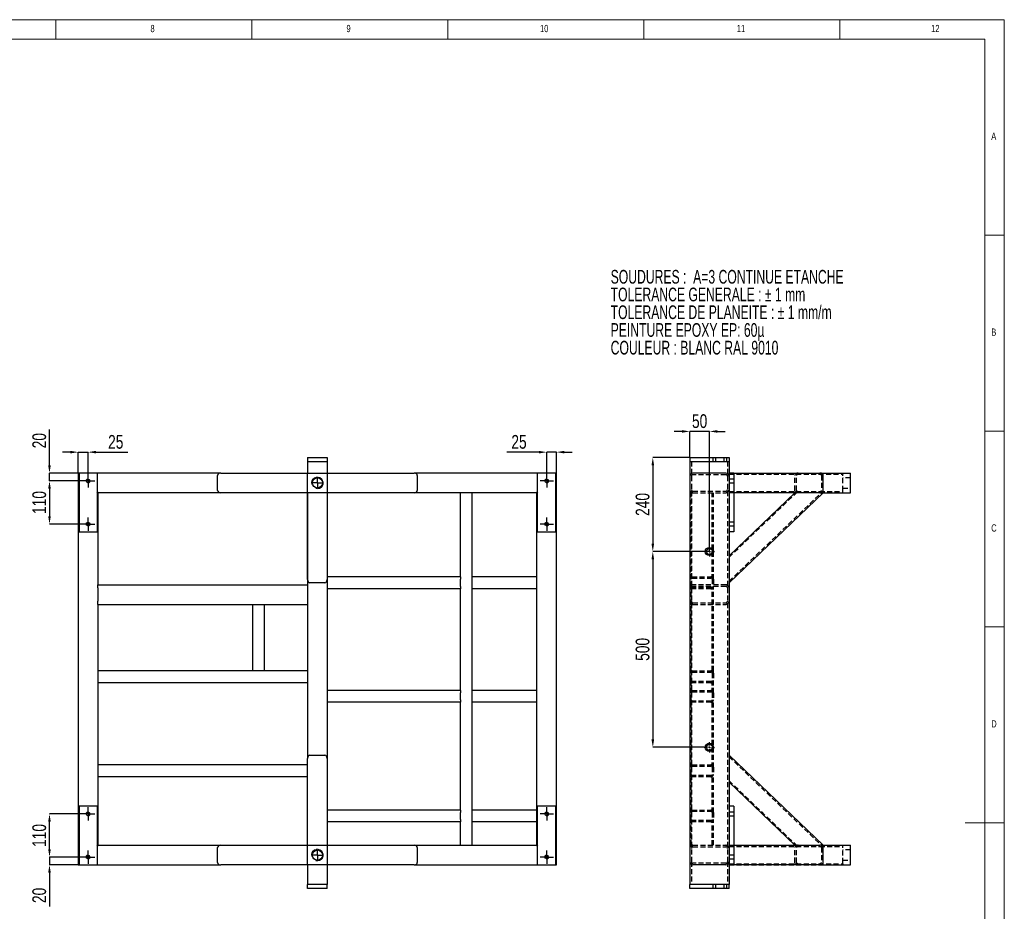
# Model space of a CAD drawing. Header units: millimetres. Extents: x 5 to 589, y 5 to 415.
# Tile 8 of 8: x 338 to 589, y 187 to 415. Entities that reach past the tile are written whole.
import ezdxf

# ---------------------------------------------------------------- set-up
doc = ezdxf.new("R2010")
doc.units = ezdxf.units.MM
doc.header["$PDSIZE"] = -1
doc.linetypes.add('CENTERX2', pattern=[20.32, 12.7, -2.54, 2.54, -2.54])
doc.linetypes.add('HIDDEN', pattern=[1.905, 1.27, -0.635])
for name, color, linetype in [('COTES', 1, 'Continuous'), ('NOTES', 6, 'Continuous'), ('TRAIT-FINS', 9, 'Continuous'), ('TRAIT-MIXTES', 3, 'CENTERX2'), ('TRAIT-TIRET', 2, 'HIDDEN')]:
    doc.layers.add(name, color=color, linetype=linetype)
doc.layers.add('TRAIT-FORT', color=4, linetype='Continuous', lineweight=25)
doc.styles.add('SLDTEXTSTYLE0', font='TXT', dxfattribs={"width": 0.75})
doc.styles.add('SLDTEXTSTYLE1', font='TXT', dxfattribs={"width": 0.663299})
doc.dimstyles.new('SLDDIMSTYLE0', dxfattribs={"dimtxt": 3.5, "dimasz": 2, "dimexe": 0, "dimexo": 0.0625, "dimgap": 0.875, "dimtad": 1, "dimlfac": 10, "dimrnd": 1e-09, "dimzin": 12, "dimdsep": 46, "dimtxsty": 'SLDTEXTSTYLE0', "dimsah": 1, "dimcen": 0.09, "dimadec": 0, "dimazin": 3, "dimtfac": 1, "dimtmove": 0, "dimatfit": 0, "dimfxl": 1, "dimfrac": 2, "dimtolj": 1, "dimtzin": 12, "dimarcsym": 0})
doc.dimstyles.new('SLDDIMSTYLE1', dxfattribs={"dimtxt": 3.5, "dimasz": 2, "dimexe": 0, "dimexo": 0.0625, "dimgap": 0.875, "dimtad": 1, "dimlfac": 10, "dimrnd": 1e-09, "dimzin": 12, "dimdsep": 46, "dimtxsty": 'SLDTEXTSTYLE0', "dimsah": 1, "dimcen": 0.09, "dimadec": 0, "dimazin": 3, "dimtfac": 1, "dimtofl": 0, "dimtmove": 0, "dimatfit": 3, "dimfxl": 1, "dimfrac": 2, "dimtolj": 1, "dimtzin": 12, "dimarcsym": 0})

# ---------------------------------------------------------------- blocks, each defined once
blk = doc.blocks.new('SW_NOTE_0')
at = {"layer": 'NOTES', "color": 0, "char_height": 3.5, "attachment_point": 1, "style": 'SLDTEXTSTYLE1'}
for s, insert in [('SOUDURES :  A=3 CONTINUE ETANCHE', (0, 4.51)), ('TOLERANCE GENERALE : ± 1 mm', (0, -0.01)), ('TOLERANCE DE PLANEITE : ± 1 mm/m', (0, -4.54)), ('PEINTURE EPOXY EP: 60µ', (0, -9.07)), ('COULEUR : BLANC RAL 9010', (0, -13.59))]:
    blk.add_mtext(s, dxfattribs=dict(at, insert=insert))
blk = doc.blocks.new('_D_15')
at = {"layer": 'COTES', "color": 0, "lineweight": -2, "transparency": 16777216}
for p, q in [((345.41, 301.25), (345.41, 310.38)), ((352.89, 299.25), (345.41, 299.25)), ((345.41, 297.25), (345.41, 299.25)), ((353.49, 297.25), (345.41, 297.25)), ((345.41, 295.25), (345.41, 293.25))]:
    blk.add_line(p, q, dxfattribs=at)
at = {"layer": 'COTES', "color": 0, "transparency": 16777216}
for points in [[(345.07, 301.25), (345.74, 301.25), (345.41, 299.25)], [(345.07, 295.25), (345.74, 295.25), (345.41, 297.25)]]:
    blk.add_solid(points, dxfattribs=at)
at = {"layer": 'Defpoints', "color": 0, "transparency": 16777216}
for p in [(345.41, 299.25), (352.95, 299.25), (353.55, 297.25)]:
    blk.add_point(p, dxfattribs=at)
at = {"layer": 'COTES', "color": 0, "transparency": 16777216, "insert": (341.03, 307.53), "char_height": 3.5, "attachment_point": 2, "rotation": 90, "style": 'SLDTEXTSTYLE0'}
blk.add_mtext('\\A1;20', dxfattribs=at)
blk = doc.blocks.new('_D_16')
at = {"layer": 'COTES', "color": 0, "lineweight": -2, "transparency": 16777216}
for p, q in [((353.49, 297.25), (345.41, 297.25)), ((345.41, 295.25), (345.41, 288.25)), ((353.49, 286.25), (345.41, 286.25))]:
    blk.add_line(p, q, dxfattribs=at)
at = {"layer": 'COTES', "color": 0, "transparency": 16777216}
for points in [[(345.07, 295.25), (345.74, 295.25), (345.41, 297.25)], [(345.07, 288.25), (345.74, 288.25), (345.41, 286.25)]]:
    blk.add_solid(points, dxfattribs=at)
at = {"layer": 'Defpoints', "color": 0, "transparency": 16777216}
for p in [(353.55, 297.25), (345.41, 286.25), (353.55, 286.25)]:
    blk.add_point(p, dxfattribs=at)
at = {"layer": 'COTES', "color": 0, "transparency": 16777216, "insert": (341.03, 291.75), "char_height": 3.5, "attachment_point": 2, "rotation": 90, "style": 'SLDTEXTSTYLE0'}
blk.add_mtext('\\A1;110', dxfattribs=at)
blk = doc.blocks.new('_D_17')
at = {"layer": 'COTES', "color": 0, "lineweight": -2, "transparency": 16777216}
for p, q in [((345.41, 203.25), (345.41, 205.25)), ((353.49, 201.25), (345.41, 201.25)), ((345.41, 201.25), (345.41, 199.25)), ((352.89, 199.25), (345.41, 199.25)), ((345.41, 197.25), (345.41, 188.61))]:
    blk.add_line(p, q, dxfattribs=at)
at = {"layer": 'COTES', "color": 0, "transparency": 16777216}
for points in [[(345.07, 203.25), (345.74, 203.25), (345.41, 201.25)], [(345.07, 197.25), (345.74, 197.25), (345.41, 199.25)]]:
    blk.add_solid(points, dxfattribs=at)
at = {"layer": 'Defpoints', "color": 0, "transparency": 16777216}
for p in [(353.55, 201.25), (345.41, 199.25), (352.95, 199.25)]:
    blk.add_point(p, dxfattribs=at)
at = {"layer": 'COTES', "color": 0, "transparency": 16777216, "insert": (341.03, 191.45), "char_height": 3.5, "attachment_point": 2, "rotation": 90, "style": 'SLDTEXTSTYLE0'}
blk.add_mtext('\\A1;20', dxfattribs=at)
blk = doc.blocks.new('_D_18')
at = {"layer": 'COTES', "color": 0, "lineweight": -2, "transparency": 16777216}
for p, q in [((353.49, 212.25), (345.41, 212.25)), ((345.41, 203.25), (345.41, 210.25)), ((353.49, 201.25), (345.41, 201.25))]:
    blk.add_line(p, q, dxfattribs=at)
at = {"layer": 'COTES', "color": 0, "transparency": 16777216}
for points in [[(345.07, 210.25), (345.74, 210.25), (345.41, 212.25)], [(345.07, 203.25), (345.74, 203.25), (345.41, 201.25)]]:
    blk.add_solid(points, dxfattribs=at)
at = {"layer": 'Defpoints', "color": 0, "transparency": 16777216}
for p in [(345.41, 212.25), (353.55, 212.25), (353.55, 201.25)]:
    blk.add_point(p, dxfattribs=at)
at = {"layer": 'COTES', "color": 0, "transparency": 16777216, "insert": (341.03, 206.75), "char_height": 3.5, "attachment_point": 2, "rotation": 90, "style": 'SLDTEXTSTYLE0'}
blk.add_mtext('\\A1;110', dxfattribs=at)
blk = doc.blocks.new('_D_19')
at = {"layer": 'COTES', "color": 0, "lineweight": -2, "transparency": 16777216}
for p, q in [((350.75, 304.6), (348.75, 304.6)), ((352.75, 299.31), (352.75, 304.6)), ((352.75, 304.6), (355.25, 304.6)), ((355.25, 299.01), (355.25, 304.6)), ((357.25, 304.6), (365.37, 304.6))]:
    blk.add_line(p, q, dxfattribs=at)
at = {"layer": 'COTES', "color": 0, "transparency": 16777216}
for points in [[(350.75, 304.93), (350.75, 304.27), (352.75, 304.6)], [(357.25, 304.93), (357.25, 304.27), (355.25, 304.6)]]:
    blk.add_solid(points, dxfattribs=at)
at = {"layer": 'Defpoints', "color": 0, "transparency": 16777216}
for p in [(352.75, 304.6), (352.75, 299.25), (355.25, 298.95)]:
    blk.add_point(p, dxfattribs=at)
at = {"layer": 'COTES', "color": 0, "transparency": 16777216, "insert": (362.31, 308.98), "char_height": 3.5, "attachment_point": 2, "style": 'SLDTEXTSTYLE0'}
blk.add_mtext('\\A1;25', dxfattribs=at)
blk = doc.blocks.new('_D_20')
at = {"layer": 'COTES', "color": 0, "lineweight": -2, "transparency": 16777216}
for p, q in [((470.25, 304.6), (462.12, 304.6)), ((472.25, 299.01), (472.25, 304.6)), ((474.75, 304.6), (472.25, 304.6)), ((474.75, 299.31), (474.75, 304.6)), ((476.75, 304.6), (478.75, 304.6))]:
    blk.add_line(p, q, dxfattribs=at)
at = {"layer": 'COTES', "color": 0, "transparency": 16777216}
for points in [[(470.25, 304.93), (470.25, 304.27), (472.25, 304.6)], [(476.75, 304.93), (476.75, 304.27), (474.75, 304.6)]]:
    blk.add_solid(points, dxfattribs=at)
at = {"layer": 'Defpoints', "color": 0, "transparency": 16777216}
for p in [(474.75, 304.6), (472.25, 298.95), (474.75, 299.25)]:
    blk.add_point(p, dxfattribs=at)
at = {"layer": 'COTES', "color": 0, "transparency": 16777216, "insert": (465.19, 308.98), "char_height": 3.5, "attachment_point": 2, "style": 'SLDTEXTSTYLE0'}
blk.add_mtext('\\A1;25', dxfattribs=at)
blk = doc.blocks.new('SW_CENTERMARKSYMBOL_4')
at = {"layer": 'TRAIT-MIXTES', "color": 0}
for p, q in [((0, 2.5), (0, 2.55)), ((-2.5, 0), (-2.55, 0)), ((0, 0), (-1.25, 0)), ((0, 0), (0, 1.25)), ((0, 0), (0, -1.25)), ((0, 0), (1.25, 0)), ((2.5, 0), (2.55, 0)), ((0, -2.5), (0, -2.55))]:
    blk.add_line(p, q, dxfattribs=at)
blk = doc.blocks.new('SW_CENTERMARKSYMBOL_5')
at = {"layer": 'TRAIT-MIXTES', "color": 0}
for p, q in [((0, 2.5), (0, 2.55)), ((-2.5, 0), (-2.55, 0)), ((0, 0), (-1.25, 0)), ((0, 0), (0, 1.25)), ((0, 0), (0, -1.25)), ((0, 0), (1.25, 0)), ((2.5, 0), (2.55, 0)), ((0, -2.5), (0, -2.55))]:
    blk.add_line(p, q, dxfattribs=at)
blk = doc.blocks.new('SW_CENTERMARKSYMBOL_6')
at = {"layer": 'TRAIT-MIXTES', "color": 0}
for p, q in [((-1.25, 0), (-1.7, 0)), ((0, 0), (-1.25, 0)), ((0, 1.25), (0, 1.7)), ((0, 0), (0, 1.25)), ((0, 0), (0, -1.25)), ((0, 0), (1.25, 0)), ((1.25, 0), (1.7, 0)), ((0, -1.25), (0, -1.7))]:
    blk.add_line(p, q, dxfattribs=at)
blk = doc.blocks.new('SW_CENTERMARKSYMBOL_7')
at = {"layer": 'TRAIT-MIXTES', "color": 0}
for p, q in [((-1.25, 0), (-1.7, 0)), ((0, 0), (-1.25, 0)), ((0, 1.25), (0, 1.7)), ((0, 0), (0, 1.25)), ((0, 0), (0, -1.25)), ((0, 0), (1.25, 0)), ((1.25, 0), (1.7, 0)), ((0, -1.25), (0, -1.7))]:
    blk.add_line(p, q, dxfattribs=at)
blk = doc.blocks.new('SW_CENTERMARKSYMBOL_8')
at = {"layer": 'TRAIT-MIXTES', "color": 0}
for p, q in [((-1.25, 0), (-1.7, 0)), ((0, 0), (-1.25, 0)), ((0, 1.25), (0, 1.7)), ((0, 0), (0, 1.25)), ((0, 0), (0, -1.25)), ((0, 0), (1.25, 0)), ((1.25, 0), (1.7, 0)), ((0, -1.25), (0, -1.7))]:
    blk.add_line(p, q, dxfattribs=at)
blk = doc.blocks.new('SW_CENTERMARKSYMBOL_9')
at = {"layer": 'TRAIT-MIXTES', "color": 0}
for p, q in [((-1.25, 0), (-1.7, 0)), ((0, 0), (-1.25, 0)), ((0, 1.25), (0, 1.7)), ((0, 0), (0, 1.25)), ((0, 0), (0, -1.25)), ((0, 0), (1.25, 0)), ((1.25, 0), (1.7, 0)), ((0, -1.25), (0, -1.7))]:
    blk.add_line(p, q, dxfattribs=at)
blk = doc.blocks.new('SW_CENTERMARKSYMBOL_10')
at = {"layer": 'TRAIT-MIXTES', "color": 0}
for p, q in [((-1.25, 0), (-1.7, 0)), ((0, 0), (-1.25, 0)), ((0, 1.25), (0, 1.7)), ((0, 0), (0, 1.25)), ((0, 0), (0, -1.25)), ((0, 0), (1.25, 0)), ((1.25, 0), (1.7, 0)), ((0, -1.25), (0, -1.7))]:
    blk.add_line(p, q, dxfattribs=at)
blk = doc.blocks.new('SW_CENTERMARKSYMBOL_11')
at = {"layer": 'TRAIT-MIXTES', "color": 0}
for p, q in [((-1.25, 0), (-1.7, 0)), ((0, 0), (-1.25, 0)), ((0, 1.25), (0, 1.7)), ((0, 0), (0, 1.25)), ((0, 0), (0, -1.25)), ((0, 0), (1.25, 0)), ((1.25, 0), (1.7, 0)), ((0, -1.25), (0, -1.7))]:
    blk.add_line(p, q, dxfattribs=at)
blk = doc.blocks.new('SW_CENTERMARKSYMBOL_12')
at = {"layer": 'TRAIT-MIXTES', "color": 0}
for p, q in [((-1.25, 0), (-1.7, 0)), ((0, 0), (-1.25, 0)), ((0, 1.25), (0, 1.7)), ((0, 0), (0, 1.25)), ((0, 0), (0, -1.25)), ((0, 0), (1.25, 0)), ((1.25, 0), (1.7, 0)), ((0, -1.25), (0, -1.7))]:
    blk.add_line(p, q, dxfattribs=at)
blk = doc.blocks.new('SW_CENTERMARKSYMBOL_13')
at = {"layer": 'TRAIT-MIXTES', "color": 0}
for p, q in [((-1.25, 0), (-1.7, 0)), ((0, 0), (-1.25, 0)), ((0, 1.25), (0, 1.7)), ((0, 0), (0, 1.25)), ((0, 0), (0, -1.25)), ((0, 0), (1.25, 0)), ((1.25, 0), (1.7, 0)), ((0, -1.25), (0, -1.7))]:
    blk.add_line(p, q, dxfattribs=at)
blk = doc.blocks.new('_D_45')
at = {"layer": 'COTES', "color": 0, "lineweight": -2, "transparency": 16777216}
for p, q in [((508.71, 303.25), (499.33, 303.25)), ((499.33, 301.25), (499.33, 281.25)), ((513.71, 279.25), (499.33, 279.25))]:
    blk.add_line(p, q, dxfattribs=at)
at = {"layer": 'COTES', "color": 0, "transparency": 16777216}
for points in [[(498.99, 301.25), (499.66, 301.25), (499.33, 303.25)], [(498.99, 281.25), (499.66, 281.25), (499.33, 279.25)]]:
    blk.add_solid(points, dxfattribs=at)
at = {"layer": 'Defpoints', "color": 0, "transparency": 16777216}
for p in [(508.77, 303.25), (499.33, 279.25), (513.77, 279.25)]:
    blk.add_point(p, dxfattribs=at)
at = {"layer": 'COTES', "color": 0, "transparency": 16777216, "insert": (494.95, 291.25), "char_height": 3.5, "attachment_point": 2, "rotation": 90, "style": 'SLDTEXTSTYLE0'}
blk.add_mtext('\\A1;240', dxfattribs=at)
blk = doc.blocks.new('_D_46')
at = {"layer": 'COTES', "color": 0, "lineweight": -2, "transparency": 16777216}
for p, q in [((513.71, 279.25), (499.33, 279.25)), ((499.33, 277.25), (499.33, 231.25)), ((512.41, 229.25), (499.33, 229.25))]:
    blk.add_line(p, q, dxfattribs=at)
at = {"layer": 'COTES', "color": 0, "transparency": 16777216}
for points in [[(498.99, 277.25), (499.66, 277.25), (499.33, 279.25)], [(498.99, 231.25), (499.66, 231.25), (499.33, 229.25)]]:
    blk.add_solid(points, dxfattribs=at)
at = {"layer": 'Defpoints', "color": 0, "transparency": 16777216}
for p in [(513.77, 279.25), (499.33, 229.25), (512.47, 229.25)]:
    blk.add_point(p, dxfattribs=at)
at = {"layer": 'COTES', "color": 0, "transparency": 16777216, "insert": (494.95, 254.25), "char_height": 3.5, "attachment_point": 2, "rotation": 90, "style": 'SLDTEXTSTYLE0'}
blk.add_mtext('\\A1;500', dxfattribs=at)
blk = doc.blocks.new('_D_47')
at = {"layer": 'COTES', "color": 0, "lineweight": -2, "transparency": 16777216}
for p, q in [((506.77, 309.89), (504.77, 309.89)), ((508.77, 303.31), (508.77, 309.89)), ((513.77, 309.89), (508.77, 309.89)), ((513.77, 279.31), (513.77, 309.89)), ((515.77, 309.89), (517.77, 309.89))]:
    blk.add_line(p, q, dxfattribs=at)
at = {"layer": 'COTES', "color": 0, "transparency": 16777216}
for points in [[(506.77, 310.23), (506.77, 309.56), (508.77, 309.89)], [(515.77, 310.23), (515.77, 309.56), (513.77, 309.89)]]:
    blk.add_solid(points, dxfattribs=at)
at = {"layer": 'Defpoints', "color": 0, "transparency": 16777216}
for p in [(508.77, 309.89), (508.77, 303.25), (513.77, 279.25)]:
    blk.add_point(p, dxfattribs=at)
at = {"layer": 'COTES', "color": 0, "transparency": 16777216, "insert": (511.27, 314.27), "char_height": 3.5, "attachment_point": 2, "style": 'SLDTEXTSTYLE0'}
blk.add_mtext('\\A1;50', dxfattribs=at)
blk = doc.blocks.new('SW_CENTERMARKSYMBOL_24')
at = {"layer": 'TRAIT-MIXTES', "color": 0}
for p, q in [((-0.5, 0), (-1.3, 0)), ((0, 0), (-0.25, 0)), ((0, 0.5), (0, 1.3)), ((0, 0), (0, 0.25)), ((0, 0), (0, -0.25)), ((0, 0), (0.25, 0)), ((0.5, 0), (1.3, 0)), ((0, -0.5), (0, -1.3))]:
    blk.add_line(p, q, dxfattribs=at)
blk = doc.blocks.new('SW_CENTERMARKSYMBOL_25')
at = {"layer": 'TRAIT-MIXTES', "color": 0}
for p, q in [((-0.5, 0), (-1.3, 0)), ((0, 0), (-0.25, 0)), ((0, 0.5), (0, 1.3)), ((0, 0), (0, 0.25)), ((0, 0), (0, -0.25)), ((0, 0), (0.25, 0)), ((0.5, 0), (1.3, 0)), ((0, -0.5), (0, -1.3))]:
    blk.add_line(p, q, dxfattribs=at)

msp = doc.modelspace()

# ---------------------------------------------------------------- linework, layer by layer
at = {"lineweight": 18}
for p, q in [((589, 415), (5, 415)), ((347, 410), (347, 415)), ((397, 415), (397, 410)), ((447, 410), (447, 415)), ((497, 415), (497, 410)), ((547, 410), (547, 415)), ((589, 5), (589, 415)), ((584, 410), (10, 410)), ((584, 10), (584, 410)), ((584, 360), (589, 360)), ((589, 310), (584, 310)), ((584, 260), (589, 260)), ((589, 210), (579, 210))]:
    msp.add_line(p, q, dxfattribs=at)
at = {"layer": 'TRAIT-FINS', "lineweight": 18}
for centre, radius in [((355.2499, 297.2464), 0.5), ((413.75, 296.7465), 1.5), ((472.2499, 297.2464), 0.5), ((355.2499, 286.2464), 0.5), ((472.2499, 286.2464), 0.5), ((355.2499, 212.2464), 0.5), ((472.2499, 212.2464), 0.5), ((355.2499, 201.2464), 0.5), ((413.75, 201.7465), 1.5), ((472.2499, 201.2464), 0.5)]:
    msp.add_arc(centre, radius, 255, 195, dxfattribs=at)
at = {"layer": 'TRAIT-FORT', "lineweight": 25}
for p, q in [((411.2499, 303.2464), (411.2499, 302.2464)), ((411.2499, 303.2464), (412.0499, 303.2464)), ((411.2499, 302.2464), (411.2499, 299.2466)), ((411.2499, 302.2464), (412.0499, 302.2464)), ((412.0499, 303.2464), (415.4499, 303.2464)), ((412.0499, 302.2464), (415.4499, 302.2464)), ((415.4499, 303.2464), (416.2499, 303.2464)), ((415.4499, 302.2464), (416.2499, 302.2464)), ((416.2499, 303.2464), (416.2499, 302.2464)), ((416.2499, 302.2464), (416.2499, 299.2466)), ((508.7703, 303.2464), (508.7703, 302.2464)), ((508.7703, 303.2464), (509.5703, 303.2464)), ((508.7703, 302.2464), (508.7703, 298.4464)), ((508.7703, 302.2464), (509.5703, 302.2464)), ((509.5703, 303.2464), (517.9703, 303.2464)), ((509.5703, 302.2464), (517.9703, 302.2464)), ((517.9703, 303.2464), (518.7703, 303.2464)), ((517.9703, 302.2464), (518.7703, 302.2464)), ((518.7703, 303.2464), (518.7703, 302.2464)), ((518.7703, 302.2464), (518.7703, 299.2466)), ((352.9499, 299.0464), (352.7499, 299.2464)), ((352.9499, 299.2464), (352.7499, 299.2464)), ((352.7499, 299.2464), (352.7499, 199.2464)), ((352.7499, 299.2464), (352.9499, 299.0464)), ((357.5499, 299.2464), (352.9499, 299.2464)), ((352.9499, 299.2464), (352.9499, 284.2464)), ((389.0597, 299.2464), (357.5499, 299.2464)), ((357.5499, 299.2464), (357.5499, 284.2464)), ((389.0812, 299.2466), (411.2501, 299.2466)), ((411.25, 299.2465), (416.25, 299.2465)), ((411.25, 294.2465), (411.25, 299.2465)), ((416.2499, 299.2466), (438.4189, 299.2466)), ((416.25, 299.2465), (416.25, 294.2465)), ((469.9499, 299.2464), (438.4404, 299.2464)), ((474.5499, 299.2464), (469.9499, 299.2464)), ((469.9499, 284.2464), (469.9499, 299.2464)), ((474.5499, 299.0464), (474.7499, 299.2464)), ((474.7499, 299.2464), (474.5499, 299.0464)), ((474.7499, 299.2464), (474.5499, 299.2464)), ((474.5499, 284.2464), (474.5499, 299.2464)), ((474.7499, 199.2464), (474.7499, 299.2464)), ((517.9703, 299.2464), (509.5703, 299.2464)), ((518.7703, 299.2466), (541.9032, 299.2466)), ((518.7703, 299.2464), (518.7703, 299.2466)), ((519.9703, 299.2464), (518.7703, 299.2464)), ((518.7703, 299.2464), (518.7703, 284.2464)), ((519.9703, 299.2464), (519.9703, 284.2464)), ((541.9256, 299.2464), (547.7703, 299.2464)), ((547.7703, 298.7464), (547.7703, 299.2465)), ((547.7703, 299.2465), (549.7703, 299.2465)), ((549.7703, 294.2465), (549.7703, 299.2465)), ((355.1968, 296.7996), (354.8031, 297.1933)), ((388.2501, 294.8466), (388.2501, 298.6466)), ((439.2499, 298.6466), (439.2499, 294.8466)), ((472.3031, 296.7996), (472.6968, 297.1933)), ((508.7703, 298.4464), (508.7703, 200.0464)), ((542.7703, 294.8466), (542.7703, 298.6466)), ((357.7499, 294.2464), (357.5499, 294.4464)), ((357.5499, 294.4464), (357.7499, 294.2464)), ((411.2499, 294.2464), (357.7499, 294.2464)), ((357.7499, 294.2464), (357.7499, 270.7464)), ((411.25, 294.2466), (389.0812, 294.2466)), ((411.2499, 294.2464), (411.2499, 294.2466)), ((411.2499, 294.2464), (411.2499, 270.7464)), ((416.25, 294.2465), (411.25, 294.2465)), ((411.2501, 272.0777), (411.2501, 294.2465)), ((416.2499, 294.2466), (416.2501, 294.2466)), ((416.2501, 294.2466), (416.2501, 272.0777)), ((438.4189, 294.2466), (416.2501, 294.2466)), ((469.7499, 294.2464), (416.2501, 294.2464)), ((450.2499, 272.7466), (450.2499, 294.2464)), ((453.2499, 272.7466), (453.2499, 294.2464)), ((469.7499, 294.2464), (469.9499, 294.4464)), ((469.9499, 294.4464), (469.7499, 294.2464)), ((469.7499, 204.2464), (469.7499, 294.2464)), ((518.7703, 278.172), (535.5439, 294.2466)), ((542.7703, 294.2466), (518.7703, 271.2466)), ((541.9032, 294.2466), (519.9703, 294.2466)), ((541.9032, 294.2466), (542.7582, 294.2466)), ((542.7582, 294.2466), (547.7703, 294.2466)), ((547.7703, 294.2465), (547.7703, 294.7466)), ((547.7703, 294.2465), (549.7703, 294.2465)), ((352.9499, 284.2464), (357.5499, 284.2464)), ((469.9499, 284.2464), (474.5499, 284.2464)), ((518.7703, 284.2464), (518.7703, 214.2464)), ((519.9703, 284.2464), (518.7703, 284.2464)), ((416.2499, 272.0562), (416.2499, 226.4154)), ((450.2499, 272.7466), (416.2501, 272.7466)), ((450.2499, 272.7466), (450.2499, 272.1466)), ((450.2499, 270.3466), (450.2499, 272.1466)), ((469.7499, 272.7466), (453.2499, 272.7466)), ((453.2499, 272.1466), (453.2499, 272.7466)), ((453.2499, 270.3466), (453.2499, 272.1466)), ((357.7499, 270.7464), (411.2499, 270.7464)), ((357.7499, 269.9464), (357.7499, 270.7464)), ((357.7499, 269.9464), (357.7499, 266.5464)), ((411.2499, 270.7464), (411.2499, 269.9464)), ((411.2499, 269.9464), (411.2499, 266.5464)), ((415.6501, 271.2466), (411.8501, 271.2466)), ((450.2499, 269.7466), (416.2499, 269.7466)), ((450.2499, 270.3466), (450.2499, 269.7466)), ((450.2499, 243.7466), (450.2499, 269.7466)), ((453.2499, 269.7466), (453.2499, 270.3466)), ((453.2499, 243.7466), (453.2499, 269.7466)), ((469.7499, 269.7466), (453.2499, 269.7466)), ((357.7499, 265.7464), (357.7499, 266.5464)), ((411.2499, 266.5464), (411.2499, 265.7464)), ((357.7499, 265.7464), (411.2499, 265.7464)), ((357.7499, 265.7464), (357.7499, 204.2464)), ((397.2499, 248.7466), (397.2499, 265.7464)), ((400.2499, 248.7466), (400.2499, 265.7464)), ((411.2499, 265.7464), (411.2499, 226.4154)), ((397.2499, 248.7466), (357.7499, 248.7466)), ((397.8499, 248.7466), (397.2499, 248.7466)), ((399.6499, 248.7466), (397.8499, 248.7466)), ((400.2499, 248.7466), (399.6499, 248.7466)), ((411.2499, 248.7466), (400.2499, 248.7466)), ((411.2499, 245.7466), (357.7499, 245.7466)), ((450.2499, 243.7466), (416.2499, 243.7466)), ((450.2499, 243.7466), (450.2499, 243.1466)), ((469.7499, 243.7466), (453.2499, 243.7466)), ((453.2499, 243.1466), (453.2499, 243.7466)), ((450.2499, 241.3466), (450.2499, 243.1466)), ((450.2499, 241.3466), (450.2499, 240.7466)), ((453.2499, 241.3466), (453.2499, 243.1466)), ((453.2499, 240.7466), (453.2499, 241.3466)), ((450.2499, 240.7466), (416.2499, 240.7466)), ((450.2499, 213.2466), (450.2499, 240.7466)), ((453.2499, 213.2466), (453.2499, 240.7466)), ((469.7499, 240.7466), (453.2499, 240.7466)), ((411.2499, 204.2464), (411.2499, 226.4154)), ((411.8499, 227.2464), (415.6499, 227.2464)), ((416.2499, 226.4154), (416.2499, 204.2465)), ((518.7703, 227.2464), (542.7703, 204.2464)), ((411.2499, 224.7466), (357.7499, 224.7466)), ((411.2499, 221.7466), (357.7499, 221.7466)), ((535.5439, 204.2464), (518.7703, 220.3211)), ((352.9499, 214.2464), (352.9499, 199.2464)), ((357.5499, 214.2464), (352.9499, 214.2464)), ((357.5499, 214.2464), (357.5499, 199.2464)), ((474.5499, 214.2464), (469.9499, 214.2464)), ((469.9499, 199.2464), (469.9499, 214.2464)), ((474.5499, 199.2464), (474.5499, 214.2464)), ((519.9703, 214.2464), (518.7703, 214.2464)), ((518.7703, 214.2464), (518.7703, 199.2464)), ((519.9703, 214.2464), (519.9703, 199.2464)), ((450.2499, 213.2466), (416.2499, 213.2466)), ((450.2499, 213.2466), (450.2499, 212.6466)), ((450.2499, 210.8466), (450.2499, 212.6466)), ((469.7499, 213.2466), (453.2499, 213.2466)), ((453.2499, 212.6466), (453.2499, 213.2466)), ((453.2499, 210.8466), (453.2499, 212.6466)), ((450.2499, 210.2466), (416.2499, 210.2466)), ((450.2499, 210.8466), (450.2499, 210.2466)), ((450.2499, 204.2464), (450.2499, 210.2466)), ((453.2499, 210.2466), (453.2499, 210.8466)), ((453.2499, 204.2464), (453.2499, 210.2466)), ((469.7499, 210.2466), (453.2499, 210.2466)), ((357.7499, 204.2464), (357.5499, 204.0464)), ((357.5499, 204.0464), (357.7499, 204.2464)), ((357.7499, 204.2464), (389.0812, 204.2464)), ((388.2501, 199.8464), (388.2501, 203.6464)), ((389.0812, 204.2464), (411.2499, 204.2464)), ((411.2501, 204.2464), (411.2499, 204.2464)), ((411.25, 199.2465), (411.25, 204.2465)), ((411.25, 204.2465), (416.25, 204.2465)), ((416.25, 204.2465), (416.25, 199.2465)), ((416.25, 204.2464), (438.4189, 204.2464)), ((438.4189, 204.2464), (469.7499, 204.2464)), ((439.2499, 203.6464), (439.2499, 199.8464)), ((469.9499, 204.0464), (469.7499, 204.2464)), ((469.7499, 204.2464), (469.9499, 204.0464)), ((519.9703, 204.2464), (541.903, 204.2464)), ((541.9032, 204.2464), (541.903, 204.2464)), ((542.7583, 204.2464), (541.9032, 204.2464)), ((542.7583, 204.2464), (547.7703, 204.2464)), ((542.7703, 199.8464), (542.7703, 203.6464)), ((547.7703, 203.7464), (547.7703, 204.2465)), ((547.7703, 204.2465), (549.7703, 204.2465)), ((549.7703, 199.2465), (549.7703, 204.2465)), ((355.1968, 201.6933), (354.8031, 201.2996)), ((472.6968, 201.2996), (472.3031, 201.6933)), ((352.9499, 199.4464), (352.7499, 199.2464)), ((352.7499, 199.2464), (352.9499, 199.4464)), ((352.7499, 199.2464), (352.9499, 199.2464)), ((352.9499, 199.2464), (357.5499, 199.2464)), ((357.5499, 199.2464), (389.0812, 199.2464)), ((411.2501, 199.2464), (389.0812, 199.2464)), ((411.2499, 199.2464), (411.2499, 194.2464)), ((416.25, 199.2465), (411.25, 199.2465)), ((416.2499, 199.2464), (416.2499, 194.2464)), ((438.4189, 199.2464), (416.2499, 199.2464)), ((438.4189, 199.2464), (469.9499, 199.2464)), ((469.9499, 199.2464), (474.5499, 199.2464)), ((474.7499, 199.2464), (474.5499, 199.4464)), ((474.5499, 199.4464), (474.7499, 199.2464)), ((474.5499, 199.2464), (474.7499, 199.2464)), ((508.7703, 200.0464), (508.7703, 194.2464)), ((517.9703, 199.2464), (509.5703, 199.2464)), ((518.7703, 199.2464), (518.7703, 194.2464)), ((519.9703, 199.2464), (518.7703, 199.2464)), ((541.9032, 199.2464), (519.9703, 199.2464)), ((541.9256, 199.2466), (547.7703, 199.2466)), ((547.7703, 199.2465), (547.7703, 199.7466)), ((547.7703, 199.2465), (549.7703, 199.2465)), ((412.0499, 194.2464), (411.2499, 194.2464)), ((411.2499, 193.2464), (411.2499, 194.2464)), ((415.4499, 194.2464), (412.0499, 194.2464)), ((416.2499, 194.2464), (415.4499, 194.2464)), ((416.2499, 193.2464), (416.2499, 194.2464)), ((509.5703, 194.2464), (508.7703, 194.2464)), ((508.7703, 193.2464), (508.7703, 194.2464)), ((517.9703, 194.2464), (509.5703, 194.2464)), ((518.7703, 194.2464), (517.9703, 194.2464)), ((518.7703, 193.2464), (518.7703, 194.2464)), ((412.0499, 193.2464), (411.2499, 193.2464)), ((415.4499, 193.2464), (412.0499, 193.2464)), ((416.2499, 193.2464), (415.4499, 193.2464)), ((509.5703, 193.2464), (508.7703, 193.2464)), ((517.9703, 193.2464), (509.5703, 193.2464)), ((518.7703, 193.2464), (517.9703, 193.2464))]:
    msp.add_line(p, q, dxfattribs=at)
for centre, radius in [((355.2499, 297.2464), 0.45), ((413.75, 296.7465), 1.3), ((472.2499, 297.2464), 0.45), ((355.2499, 286.2464), 0.45), ((472.2499, 286.2464), 0.45), ((513.7703, 279.2464), 1.05), ((513.7703, 279.2464), 0.75), ((513.7703, 229.2464), 1.05), ((513.7703, 229.2464), 0.75), ((355.2499, 212.2464), 0.45), ((472.2499, 212.2464), 0.45), ((355.2499, 201.2464), 0.45), ((413.75, 201.7465), 1.3), ((472.2499, 201.2464), 0.45)]:
    msp.add_circle(centre, radius, dxfattribs=at)
for centre, start, end in [((509.5703, 298.4464), 90, 180), ((517.9703, 298.4464), 0, 90), ((509.5703, 200.0464), 180, 270), ((517.9703, 200.0464), 270, 0)]:
    msp.add_arc(centre, 0.8, start, end, dxfattribs=at)
for centre, major_axis, ratio, start_param, end_param in [((389.0812, 298.6466), (-0.831, 0), 0.72198821, 4.71238898, 6.28318531), ((438.4189, 298.6466), (-0.831, 0), 0.72198821, 3.14159265, 4.71238898), ((541.9032, 298.6466), (-0.8672, 0), 0.69190536, 3.14159265, 4.71238898), ((389.0812, 294.8466), (0.831, 0), 0.72198821, 3.14159265, 4.71238898), ((438.4189, 294.8466), (0.831, 0), 0.72198821, 4.71238898, 6.28318531), ((541.9032, 294.8466), (0.8672, 0), 0.69190536, 4.71238898, 6.28318531), ((411.8501, 272.0777), (0, -0.831), 0.72198821, 4.71238898, 6.28318531), ((415.6501, 272.0777), (0, 0.831), 0.72198821, 3.14159265, 4.71238898), ((411.8499, 226.4154), (0, -0.831), 0.72198821, 3.14159265, 4.71238898), ((415.6499, 226.4154), (0, 0.831), 0.72198821, 4.71238898, 6.28318531), ((389.0812, 203.6464), (-0.831, 0), 0.72198821, 4.71238898, 6.28318531), ((438.4189, 203.6464), (-0.831, 0), 0.72198821, 3.14159265, 4.71238898), ((541.9032, 203.6464), (-0.8672, 0), 0.69190536, 3.14159265, 4.71238898), ((389.0812, 199.8464), (0.831, 0), 0.72198821, 3.14159265, 4.71238898), ((438.4189, 199.8464), (0.831, 0), 0.72198821, 4.71238898, 6.28318531), ((541.9032, 199.8464), (0.8672, 0), 0.69190536, 4.71238898, 6.28318531)]:
    msp.add_ellipse(centre, major_axis=major_axis, ratio=ratio, start_param=start_param, end_param=end_param, dxfattribs=at)
at = {"layer": 'TRAIT-TIRET'}
for p, q in [((509.1703, 302.2464), (509.1703, 298.4464)), ((514.6703, 303.2464), (514.6703, 302.2464)), ((515.3703, 302.2464), (515.3703, 303.2464)), ((517.4703, 303.2464), (517.4703, 302.2464)), ((518.1703, 302.2464), (518.1703, 303.2464)), ((518.3703, 302.2464), (518.3703, 298.4464)), ((518.7703, 298.9466), (541.9032, 298.9466)), ((518.7703, 298.9464), (547.7703, 298.9464)), ((519.9703, 299.2464), (541.9256, 299.2464)), ((547.7703, 299.2464), (547.7703, 298.9464)), ((547.7703, 298.7464), (547.7703, 298.9464)), ((509.1703, 298.4464), (509.1703, 200.0464)), ((517.9703, 298.8464), (509.5703, 298.8464)), ((518.3703, 298.4464), (518.3703, 200.0464)), ((519.9703, 297.6964), (518.7703, 297.6964)), ((518.7703, 296.7964), (519.9703, 296.7964)), ((535.5439, 294.8466), (535.5439, 298.6466)), ((535.9775, 294.8466), (535.9775, 298.6466)), ((542.3368, 298.6466), (542.3368, 294.8466)), ((547.7703, 294.7466), (547.7703, 298.7464)), ((549.7703, 298.0465), (547.7703, 298.0465)), ((509.3703, 294.2464), (508.7703, 294.2464)), ((509.0703, 272.1466), (509.0703, 294.2464)), ((509.5703, 294.2464), (509.3703, 294.2464)), ((509.5703, 294.6464), (517.9703, 294.6464)), ((509.5703, 294.2464), (517.9703, 294.2464)), ((514.4703, 272.1466), (514.4703, 294.2464)), ((514.7703, 272.1466), (514.7703, 294.2464)), ((518.7703, 294.5466), (541.9032, 294.5466)), ((519.9703, 294.2466), (518.7703, 294.2466)), ((518.7703, 277.7564), (535.9775, 294.2466)), ((518.7703, 271.6622), (542.3368, 294.2466)), ((541.9032, 294.5466), (547.7703, 294.5466)), ((547.7703, 295.4465), (549.7703, 295.4465)), ((519.9703, 286.6964), (518.7703, 286.6964)), ((518.7703, 285.7964), (519.9703, 285.7964)), ((509.0703, 270.3466), (509.0703, 272.1466)), ((509.3703, 272.7466), (514.1703, 272.7466)), ((509.3703, 272.4466), (514.1703, 272.4466)), ((514.4703, 272.1466), (514.4703, 270.3466)), ((514.7703, 272.1466), (514.7703, 270.3466)), ((509.0703, 265.7464), (509.0703, 270.3466)), ((514.1703, 270.0466), (509.3703, 270.0466)), ((514.1703, 269.7466), (509.3703, 269.7466)), ((517.9703, 270.7464), (509.5703, 270.7464)), ((517.9703, 270.3464), (509.5703, 270.3464)), ((514.4703, 265.7464), (514.4703, 270.3466)), ((514.7703, 265.7464), (514.7703, 270.3466)), ((509.3703, 265.7464), (508.7703, 265.7464)), ((509.0703, 248.7466), (509.0703, 265.7464)), ((509.5703, 265.7464), (509.3703, 265.7464)), ((509.5703, 266.1464), (517.9703, 266.1464)), ((509.5703, 265.7464), (517.9703, 265.7464)), ((514.4703, 248.7466), (514.4703, 265.7464)), ((514.7703, 248.7466), (514.7703, 265.7464)), ((509.3703, 248.7466), (508.7703, 248.7466)), ((509.0703, 248.1466), (509.0703, 248.7466)), ((509.3703, 248.7466), (514.1703, 248.7466)), ((514.7703, 248.7466), (514.1703, 248.7466)), ((514.4703, 248.1466), (514.4703, 248.7466)), ((514.7703, 248.1466), (514.7703, 248.7466)), ((509.0703, 246.3466), (509.0703, 248.1466)), ((509.0703, 243.1466), (509.0703, 246.3466)), ((509.3703, 248.4466), (514.1703, 248.4466)), ((514.4703, 248.1466), (514.4703, 246.3466)), ((514.4703, 243.1466), (514.4703, 246.3466)), ((514.7703, 248.1466), (514.7703, 246.3466)), ((514.7703, 243.1466), (514.7703, 246.3466)), ((514.1703, 246.0466), (509.3703, 246.0466)), ((514.1703, 245.7466), (509.3703, 245.7466)), ((509.3703, 243.7466), (514.1703, 243.7466)), ((509.0703, 241.3466), (509.0703, 243.1466)), ((509.0703, 224.1466), (509.0703, 241.3466)), ((509.3703, 243.4466), (514.1703, 243.4466)), ((514.4703, 243.1466), (514.4703, 241.3466)), ((514.4703, 224.1466), (514.4703, 241.3466)), ((514.7703, 243.1466), (514.7703, 241.3466)), ((514.7703, 224.1466), (514.7703, 241.3466)), ((514.1703, 241.0466), (509.3703, 241.0466)), ((514.1703, 240.7466), (509.3703, 240.7466)), ((518.7703, 226.8309), (542.3368, 204.2464)), ((509.0703, 222.3466), (509.0703, 224.1466)), ((509.3703, 224.7466), (514.1703, 224.7466)), ((509.3703, 224.4466), (514.1703, 224.4466)), ((514.4703, 224.1466), (514.4703, 222.3466)), ((514.7703, 224.1466), (514.7703, 222.3466)), ((509.0703, 212.6466), (509.0703, 222.3466)), ((514.1703, 222.0466), (509.3703, 222.0466)), ((514.1703, 221.7466), (509.3703, 221.7466)), ((514.4703, 212.6466), (514.4703, 222.3466)), ((514.7703, 212.6466), (514.7703, 222.3466)), ((518.7703, 220.7366), (535.9775, 204.2464)), ((509.0703, 210.8466), (509.0703, 212.6466)), ((509.3703, 213.2466), (514.1703, 213.2466)), ((509.3703, 212.9466), (514.1703, 212.9466)), ((514.4703, 212.6466), (514.4703, 210.8466)), ((514.7703, 212.6466), (514.7703, 210.8466)), ((519.9703, 212.6964), (518.7703, 212.6964)), ((518.7703, 211.7964), (519.9703, 211.7964)), ((509.0703, 204.2464), (509.0703, 210.8466)), ((514.1703, 210.5466), (509.3703, 210.5466)), ((514.1703, 210.2466), (509.3703, 210.2466)), ((514.4703, 204.2464), (514.4703, 210.8466)), ((514.7703, 204.2464), (514.7703, 210.8466)), ((509.3703, 204.2464), (508.7703, 204.2464)), ((509.5703, 204.2464), (509.3703, 204.2464)), ((509.5703, 204.2464), (517.9703, 204.2464)), ((509.5703, 203.8464), (517.9703, 203.8464)), ((518.7703, 204.2464), (519.9703, 204.2464)), ((518.7703, 203.9464), (541.9032, 203.9464)), ((535.5439, 199.8464), (535.5439, 203.6464)), ((535.9775, 199.8464), (535.9775, 203.6464)), ((541.9032, 203.9464), (547.7703, 203.9464)), ((542.3368, 203.6464), (542.3368, 199.8464)), ((547.7703, 199.7466), (547.7703, 203.7464)), ((519.9703, 201.6964), (518.7703, 201.6964)), ((549.7703, 203.0465), (547.7703, 203.0465)), ((509.1703, 200.0464), (509.1703, 194.2464)), ((517.9703, 199.6464), (509.5703, 199.6464)), ((518.3703, 200.0464), (518.3703, 194.2464)), ((518.7703, 200.7964), (519.9703, 200.7964)), ((518.7703, 199.5466), (547.7703, 199.5466)), ((518.7703, 199.5464), (541.9032, 199.5464)), ((518.7703, 199.2466), (541.9256, 199.2466)), ((547.7703, 200.4465), (549.7703, 200.4465)), ((547.7703, 199.5466), (547.7703, 199.2466)), ((514.6703, 194.2464), (514.6703, 193.2464)), ((515.3703, 193.2464), (515.3703, 194.2464)), ((517.4703, 194.2464), (517.4703, 193.2464)), ((518.1703, 193.2464), (518.1703, 194.2464))]:
    msp.add_line(p, q, dxfattribs=at)
at = {"layer": 'TRAIT-TIRET', "flags": 128}
for points in [[(541.9032, 298.9466), (541.9878, 298.9409), (542.0691, 298.9238), (542.1441, 298.8961), (542.2098, 298.8588), (542.2637, 298.8133), (542.3038, 298.7615), (542.3284, 298.7052), (542.3368, 298.6466)], [(536.4111, 294.2466), (536.2605, 294.2558), (536.1145, 294.2828), (535.9775, 294.327), (535.8537, 294.387), (535.7468, 294.461), (535.6601, 294.5466), (535.5962, 294.6414), (535.5571, 294.7425), (535.5439, 294.8466)], [(541.9032, 203.9464), (541.9878, 203.9407), (542.0691, 203.9236), (542.1441, 203.8959), (542.2098, 203.8586), (542.2637, 203.8131), (542.3038, 203.7613), (542.3284, 203.705), (542.3368, 203.6464)], [(536.4111, 199.2464), (536.2605, 199.2556), (536.1145, 199.2826), (535.9775, 199.3268), (535.8537, 199.3868), (535.7468, 199.4608), (535.6601, 199.5464), (535.5962, 199.6412), (535.5571, 199.7423), (535.5439, 199.8464)]]:
    msp.add_lwpolyline(points, dxfattribs=at)
at = {"layer": 'TRAIT-TIRET'}
for centre, radius, start, end in [((509.5703, 298.4464), 0.4, 90, 180), ((517.9703, 298.4464), 0.4, 0, 90), ((509.5703, 295.0464), 0.8, 180, 270), ((509.5703, 295.0464), 0.4, 180, 270), ((517.9703, 295.0464), 0.8, 270, 0), ((517.9703, 295.0464), 0.4, 270, 0), ((509.3703, 272.1466), 0.6, 90, 180), ((509.3703, 272.1466), 0.3, 90, 180), ((514.1703, 272.1466), 0.6, 360, 90), ((514.1703, 272.1466), 0.3, 0, 90), ((509.5703, 269.9464), 0.8, 90, 180), ((509.3703, 270.3466), 0.6, 180, 270), ((509.3703, 270.3466), 0.3, 180, 270), ((509.5703, 269.9464), 0.4, 90, 180), ((514.1703, 270.3466), 0.6, 270, 0), ((514.1703, 270.3466), 0.3, 270, 0), ((517.9703, 269.9464), 0.8, 0, 90), ((517.9703, 269.9464), 0.4, 0, 90), ((509.5703, 266.5464), 0.8, 180, 270), ((509.5703, 266.5464), 0.4, 180, 270), ((517.9703, 266.5464), 0.8, 270, 0), ((517.9703, 266.5464), 0.4, 270, 0), ((509.3703, 248.1466), 0.6, 90, 180), ((514.1703, 248.1466), 0.6, 0, 90), ((509.3703, 246.3466), 0.6, 180, 270), ((509.3703, 248.1466), 0.3, 90, 180), ((509.3703, 246.3466), 0.3, 180, 270), ((514.1703, 248.1466), 0.3, 0, 90), ((514.1703, 246.3466), 0.6, 270, 0), ((514.1703, 246.3466), 0.3, 270, 0), ((509.3703, 243.1466), 0.6, 90, 180), ((514.1703, 243.1466), 0.6, 0, 90), ((509.3703, 241.3466), 0.6, 180, 270), ((509.3703, 243.1466), 0.3, 90, 180), ((509.3703, 241.3466), 0.3, 180, 270), ((514.1703, 243.1466), 0.3, 0, 90), ((514.1703, 241.3466), 0.3, 270, 0), ((514.1703, 241.3466), 0.6, 270, 0), ((509.3703, 224.1466), 0.6, 90, 180), ((509.3703, 224.1466), 0.3, 90, 180), ((514.1703, 224.1466), 0.6, 0, 90), ((514.1703, 224.1466), 0.3, 0, 90), ((509.3703, 222.3466), 0.6, 180, 270), ((509.3703, 222.3466), 0.3, 180, 270), ((514.1703, 222.3466), 0.6, 270, 0), ((514.1703, 222.3466), 0.3, 270, 0), ((509.3703, 212.6466), 0.6, 90, 180), ((509.3703, 212.6466), 0.3, 90, 180), ((514.1703, 212.6466), 0.6, 0, 90), ((514.1703, 212.6466), 0.3, 0, 90), ((509.3703, 210.8466), 0.6, 180, 270), ((509.3703, 210.8466), 0.3, 180, 270), ((514.1703, 210.8466), 0.6, 270, 0), ((514.1703, 210.8466), 0.3, 270, 0), ((509.5703, 203.4464), 0.8, 90, 180), ((509.5703, 203.4464), 0.4, 90, 180), ((517.9703, 203.4464), 0.8, 0, 90), ((517.9703, 203.4464), 0.4, 0, 90), ((509.5703, 200.0464), 0.4, 180, 270), ((517.9703, 200.0464), 0.4, 270, 0)]:
    msp.add_arc(centre, radius, start, end, dxfattribs=at)
for centre, major_axis, start_param, end_param in [((536.4111, 298.6466), (0.8672, 0), 1.57079633, 3.14159265), ((536.4111, 298.6466), (0.4336, 0), 1.57079633, 3.14159265), ((536.4111, 294.8466), (0.4336, 0), 3.14159265, 4.71238898), ((541.9032, 294.8466), (0.4336, 0), 4.71238898, 6.28318531), ((536.4111, 203.6464), (0.8672, 0), 1.57079633, 3.14159265), ((536.4111, 203.6464), (0.4336, 0), 1.57079633, 3.14159265), ((536.4111, 199.8464), (0.4336, 0), 3.14159265, 4.71238898), ((541.9032, 199.8464), (0.4336, 0), 4.71238898, 6.28318531)]:
    msp.add_ellipse(centre, major_axis=major_axis, ratio=0.69190536, start_param=start_param, end_param=end_param, dxfattribs=at)

# ---------------------------------------------------------------- block references
at = {"layer": 'NOTES'}
msp.add_blockref('SW_NOTE_0', (488.5764, 346.6117), dxfattribs=at)
at = {"layer": 'TRAIT-MIXTES'}
for name, p in [('SW_CENTERMARKSYMBOL_9', (355.2499, 297.2464)), ('SW_CENTERMARKSYMBOL_4', (413.75, 296.7465)), ('SW_CENTERMARKSYMBOL_10', (472.2499, 297.2464)), ('SW_CENTERMARKSYMBOL_8', (355.2499, 286.2464)), ('SW_CENTERMARKSYMBOL_11', (472.2499, 286.2464)), ('SW_CENTERMARKSYMBOL_24', (513.7703, 279.2464)), ('SW_CENTERMARKSYMBOL_25', (513.7703, 229.2464)), ('SW_CENTERMARKSYMBOL_7', (355.2499, 212.2464)), ('SW_CENTERMARKSYMBOL_12', (472.2499, 212.2464)), ('SW_CENTERMARKSYMBOL_5', (413.75, 201.7465)), ('SW_CENTERMARKSYMBOL_6', (355.2499, 201.2464)), ('SW_CENTERMARKSYMBOL_13', (472.2499, 201.2464))]:
    msp.add_blockref(name, p, dxfattribs=at)

# ---------------------------------------------------------------- texts
at = {"layer": 'NOTES', "attachment_point": 1, "style": 'SLDTEXTSTYLE0'}
for s, insert, char_height in [('8', (371.1667, 413.668), 1.8521), ('9', (421.1667, 413.668), 1.8521), ('10', (470.5417, 413.668), 1.85208), ('11', (520.75, 413.668), 1.85208), ('12', (570.3333, 413.668), 1.85208), ('A', (585.6667, 386.168), 1.8521), ('B', (585.6667, 336.168), 1.8521), ('C', (585.6667, 286.168), 1.8521), ('D', (585.6667, 236.168), 1.8521)]:
    msp.add_mtext(s, dxfattribs=dict(at, insert=insert, char_height=char_height))

# ---------------------------------------------------------------- dimensions: what is measured, and where the dimension line sits
at = {"layer": 'COTES'}
for base, p1, p2, picture, middle in [((508.7703, 309.8948), (513.7703, 279.2464), (508.7703, 303.2464), '_D_47', (511.2703, 309.8948)), ((352.7499, 304.6016), (355.2499, 298.9464), (352.7499, 299.2464), '_D_19', (362.3124, 304.6016)), ((474.7499, 304.6016), (472.2499, 298.9464), (474.7499, 299.2464), '_D_20', (465.1874, 304.6016))]:
    dim = msp.add_linear_dim(base=base, p1=p1, p2=p2, dimstyle='SLDDIMSTYLE0', dxfattribs=at)
    dim.commit()
    dim.dimension.update_dxf_attribs({"geometry": picture, "text_midpoint": middle, "dimtype": 160})
for base, p1, p2, dimstyle, picture, middle in [((345.4077, 299.2464), (353.5499, 297.2464), (352.9499, 299.2464), 'SLDDIMSTYLE0', '_D_15', (345.4077, 307.5335)), ((499.3252, 279.2464), (508.7703, 303.2464), (513.7703, 279.2464), 'SLDDIMSTYLE1', '_D_45', (499.3252, 291.2464)), ((345.4077, 286.2464), (353.5499, 297.2464), (353.5499, 286.2464), 'SLDDIMSTYLE1', '_D_16', (345.4077, 291.7464)), ((499.3252, 229.2464), (513.7703, 279.2464), (512.4703, 229.2464), 'SLDDIMSTYLE1', '_D_46', (499.3252, 254.2464)), ((345.4077, 212.2464), (353.5499, 201.2464), (353.5499, 212.2464), 'SLDDIMSTYLE1', '_D_18', (345.4077, 206.7464)), ((345.4077, 199.2464), (353.5499, 201.2464), (352.9499, 199.2464), 'SLDDIMSTYLE0', '_D_17', (345.4077, 191.45))]:
    dim = msp.add_linear_dim(base=base, p1=p1, p2=p2, angle=90, dimstyle=dimstyle, dxfattribs=at)
    dim.commit()
    dim.dimension.update_dxf_attribs({"geometry": picture, "text_midpoint": middle, "dimtype": 160})

doc.saveas('drawing.dxf')
